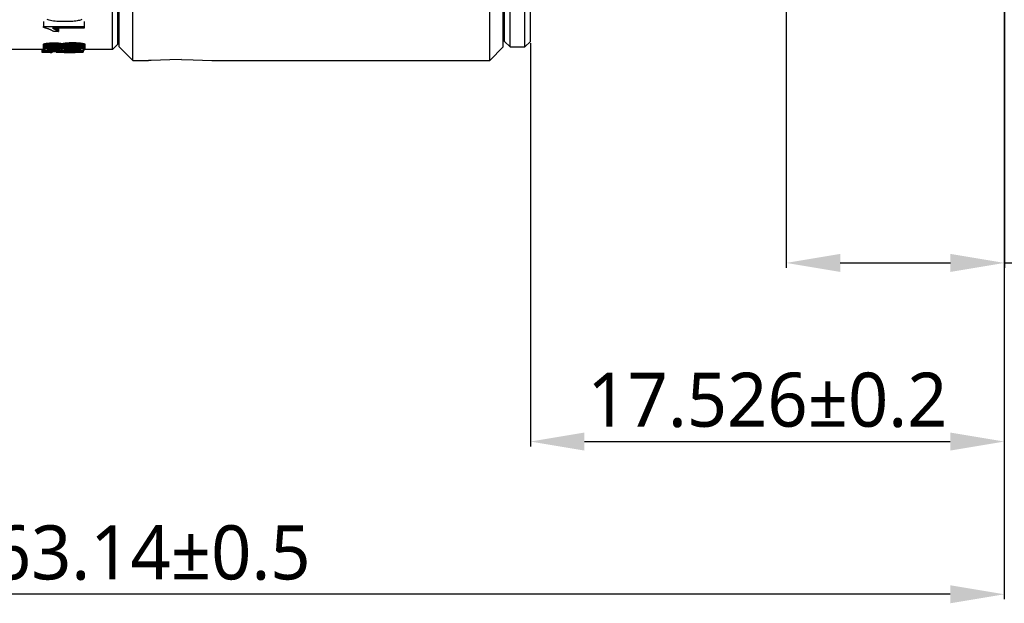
# Model space of a CAD drawing. Extents: x 677 to 802, y -59 to 5.
# Tile 5 of 7: x 713 to 750, y -59 to -37. Entities that reach past the tile are written whole.
import ezdxf

# ---------------------------------------------------------------- set-up
doc = ezdxf.new("R2010")
doc.units = 0
doc.header["$LTSCALE"] = 0.5
doc.header["$MEASUREMENT"] = 0
doc.layers.add('1', color=7, linetype='Continuous')
doc.styles.get("Standard").update_dxf_attribs({"font": 'Roboto-Regular.ttf'})
doc.dimstyles.get("Standard").update_dxf_attribs({"dimtxt": 0.18, "dimasz": 0.18, "dimexe": 0.18, "dimexo": 0.0625, "dimgap": 0.09, "dimtad": 0, "dimdec": 4, "dimzin": 0, "dimdsep": 46, "dimtxsty": 'STANDARD', "dimcen": 0.09, "dimadec": 0, "dimazin": 0, "dimtfac": 1, "dimtdec": 4, "dimtofl": 0, "dimtmove": 0, "dimatfit": 3, "dimfxl": 1, "dimtolj": 1, "dimtzin": 0, "dimarcsym": 0})

# ---------------------------------------------------------------- blocks, each defined once
blk = doc.blocks.new('*D94')
at = {"layer": '1', "color": 0, "linetype": 'Continuous', "lineweight": -2}
for p, q in [((749.76, -27.577), (749.76, -53.083)), ((732.234, -38.187), (732.234, -53.083)), ((734.234, -52.903), (747.76, -52.903))]:
    blk.add_line(p, q, dxfattribs=at)
at = {"layer": '1', "color": 0, "linetype": 'Continuous'}
for points in [[(734.234, -52.57), (734.234, -53.237), (732.234, -52.903)], [(747.76, -53.237), (747.76, -52.57), (749.76, -52.903)]]:
    blk.add_solid(points, dxfattribs=at)
at = {"layer": 'Defpoints', "color": 0, "linetype": 'Continuous'}
for p in [(749.76, -27.515), (732.234, -38.125), (749.76, -52.903)]:
    blk.add_point(p, dxfattribs=at)
at = {"layer": '1', "color": 0, "linetype": 'Continuous', "insert": (741, -51.376), "char_height": 2, "attachment_point": 5}
blk.add_mtext('\\A1;17.526%%P0.2', dxfattribs=at)
blk = doc.blocks.new('*D96')
at = {"layer": '1', "color": 0, "linetype": 'Continuous', "lineweight": -2}
for p, q in [((749.76, -27.577), (749.76, -58.725)), ((686.624, -38.714), (686.624, -58.725)), ((747.76, -58.545), (688.624, -58.545))]:
    blk.add_line(p, q, dxfattribs=at)
at = {"layer": '1', "color": 0, "linetype": 'Continuous'}
for points in [[(688.624, -58.212), (688.624, -58.879), (686.624, -58.545)], [(747.76, -58.879), (747.76, -58.212), (749.76, -58.545)]]:
    blk.add_solid(points, dxfattribs=at)
at = {"layer": 'Defpoints', "color": 0, "linetype": 'Continuous'}
for p in [(749.76, -27.515), (686.624, -38.651), (686.624, -58.545)]:
    blk.add_point(p, dxfattribs=at)
at = {"layer": '1', "color": 0, "linetype": 'Continuous', "insert": (718.195, -57.018), "char_height": 2, "attachment_point": 5}
blk.add_mtext('\\A1;63.14%%P0.5', dxfattribs=at)
blk = doc.blocks.new('*D98')
at = {"layer": '1', "color": 0, "linetype": 'Continuous', "lineweight": -2}
for p, q in [((741.692, -33.437), (741.692, -46.483)), ((749.766, -33.656), (749.766, -46.483)), ((743.692, -46.303), (747.766, -46.303)), ((749.766, -46.303), (764.212, -46.303))]:
    blk.add_line(p, q, dxfattribs=at)
at = {"layer": '1', "color": 0, "linetype": 'Continuous'}
for points in [[(743.692, -45.97), (743.692, -46.636), (741.692, -46.303)], [(747.766, -46.636), (747.766, -45.97), (749.766, -46.303)]]:
    blk.add_solid(points, dxfattribs=at)
at = {"layer": 'Defpoints', "color": 0, "linetype": 'Continuous'}
for p in [(741.692, -33.375), (749.766, -33.593), (749.766, -46.303)]:
    blk.add_point(p, dxfattribs=at)
at = {"layer": '1', "color": 0, "linetype": 'Continuous', "insert": (758.637, -44.776), "char_height": 2, "attachment_point": 5}
blk.add_mtext('\\A1;8.07%%P0.1', dxfattribs=at)

msp = doc.modelspace()

# ---------------------------------------------------------------- linework, layer by layer
at = {"color": 7, "lineweight": -3}
for p, q in [((717.5347, -38.8245), (717.5347, -9.8268)), ((730.7339, -38.8245), (730.7339, -9.8268)), ((716.7847, -38.4246), (716.7847, -10.2245)), ((716.9847, -38.2245), (716.9847, -10.4246)), ((717.0347, -38.3245), (717.0347, -10.3267)), ((731.2339, -38.3245), (731.2339, -10.3267)), ((731.2839, -38.1245), (731.2839, -31.2245)), ((732.2339, -38.1245), (732.2339, -31.2245)), ((731.4839, -38.3245), (731.4839, -31.3245)), ((732.0339, -38.3245), (732.0339, -31.3245)), ((714.2315, -37.3789), (714.2315, -37.5654)), ((714.4035, -37.3254), (714.3708, -37.3136)), ((714.4453, -37.3377), (714.4035, -37.3254)), ((714.4919, -37.3487), (714.4453, -37.3377)), ((714.5433, -37.3583), (714.4919, -37.3487)), ((714.5994, -37.3667), (714.5433, -37.3583)), ((714.6602, -37.3737), (714.5994, -37.3667)), ((714.7259, -37.3794), (714.6602, -37.3737)), ((714.7962, -37.3839), (714.7259, -37.3794)), ((714.8713, -37.3871), (714.7962, -37.3839)), ((714.9512, -37.389), (714.8713, -37.3871)), ((715.0358, -37.3896), (714.9512, -37.389)), ((715.1114, -37.389), (715.0358, -37.3896)), ((715.1825, -37.3873), (715.1114, -37.389)), ((715.2493, -37.3845), (715.1825, -37.3873)), ((715.3117, -37.3804), (715.2493, -37.3845)), ((715.3697, -37.3752), (715.3117, -37.3804)), ((715.4234, -37.3689), (715.3697, -37.3752)), ((715.4726, -37.3614), (715.4234, -37.3689)), ((715.5174, -37.3526), (715.4726, -37.3614)), ((715.5579, -37.3427), (715.5174, -37.3526)), ((715.5939, -37.3316), (715.5579, -37.3427)), ((715.6261, -37.3195), (715.5939, -37.3316)), ((715.6549, -37.3066), (715.6261, -37.3195)), ((715.7377, -37.3789), (715.7377, -37.5654)), ((714.2315, -37.5654), (715.7377, -37.5654)), ((714.2315, -37.6081), (714.2315, -37.5654)), ((714.2511, -37.6117), (714.2315, -37.6081)), ((714.2707, -37.6159), (714.2511, -37.6117)), ((714.2904, -37.6205), (714.2707, -37.6159)), ((714.3103, -37.6256), (714.2904, -37.6205)), ((714.3303, -37.6311), (714.3103, -37.6256)), ((714.3504, -37.6371), (714.3303, -37.6311)), ((714.3706, -37.6435), (714.3504, -37.6371)), ((714.391, -37.6504), (714.3706, -37.6435)), ((714.4115, -37.6577), (714.391, -37.6504)), ((714.4321, -37.6655), (714.4115, -37.6577)), ((714.4525, -37.6736), (714.4321, -37.6655)), ((714.4722, -37.6819), (714.4525, -37.6736)), ((714.4914, -37.6905), (714.4722, -37.6819)), ((714.5099, -37.6992), (714.4914, -37.6905)), ((714.5277, -37.7082), (714.5099, -37.6992)), ((714.5451, -37.7174), (714.5277, -37.7082)), ((714.5617, -37.7268), (714.5451, -37.7174)), ((714.5778, -37.7364), (714.5617, -37.7268)), ((714.5641, -37.6313), (714.5768, -37.6361)), ((715.7377, -37.6313), (714.5641, -37.6313)), ((714.5768, -37.6361), (714.5894, -37.6412)), ((714.5932, -37.7462), (714.5778, -37.7364)), ((714.5894, -37.6313), (714.5894, -37.6412)), ((714.5894, -37.6412), (714.6021, -37.6465)), ((714.6081, -37.7562), (714.5932, -37.7462)), ((714.6021, -37.6313), (714.6021, -37.6465)), ((714.6021, -37.6465), (714.6148, -37.6522)), ((714.7861, -37.7562), (714.6081, -37.7562)), ((714.6148, -37.6313), (714.6148, -37.6522)), ((714.6148, -37.6522), (714.6275, -37.6581)), ((714.6275, -37.6313), (714.6275, -37.6581)), ((714.6275, -37.6581), (714.6402, -37.6643)), ((714.6402, -37.6313), (714.6402, -37.6643)), ((714.6402, -37.6643), (714.6529, -37.6707)), ((714.6529, -37.6313), (714.6529, -37.6707)), ((714.6529, -37.6707), (714.6656, -37.6774)), ((714.6656, -37.6313), (714.6656, -37.6774)), ((714.6656, -37.6774), (714.6783, -37.6844)), ((714.6783, -37.6313), (714.6783, -37.6844)), ((714.6783, -37.6844), (714.6909, -37.6916)), ((714.6909, -37.6313), (714.6909, -37.6916)), ((714.6909, -37.6916), (714.7033, -37.6988)), ((714.7033, -37.6313), (714.7033, -37.6988)), ((714.7033, -37.6988), (714.7151, -37.7059)), ((714.7151, -37.6313), (714.7151, -37.7059)), ((714.7151, -37.7059), (714.7262, -37.7128)), ((714.7262, -37.6313), (714.7262, -37.7128)), ((714.7262, -37.7128), (714.7367, -37.7195)), ((714.7367, -37.6313), (714.7367, -37.7195)), ((714.7367, -37.7195), (714.7465, -37.726)), ((714.7465, -37.6313), (714.7465, -37.726)), ((714.7465, -37.726), (714.7556, -37.7324)), ((714.7556, -37.6313), (714.7556, -37.7324)), ((714.7556, -37.7324), (714.7643, -37.7386)), ((714.7643, -37.6313), (714.7643, -37.7386)), ((714.7643, -37.7386), (714.7722, -37.7447)), ((714.7722, -37.6313), (714.7722, -37.7447)), ((714.7722, -37.7447), (714.7795, -37.7505)), ((714.7795, -37.6313), (714.7795, -37.7505)), ((714.7795, -37.7505), (714.7861, -37.7562)), ((714.7861, -37.6313), (714.7861, -37.7562)), ((715.7377, -37.5654), (715.7377, -37.6313)), ((717.0347, -37.7245), (716.9847, -37.7245)), ((714.2234, -38.2201), (714.2234, -38.4186)), ((714.2245, -38.2154), (714.2245, -38.4138)), ((714.2279, -38.2107), (714.2279, -38.4091)), ((714.2336, -38.2062), (714.2336, -38.4045)), ((714.2416, -38.2018), (714.2416, -38.4)), ((714.2519, -38.1975), (714.2519, -38.3957)), ((714.2644, -38.1934), (714.2644, -38.3915)), ((714.2793, -38.1894), (714.2793, -38.3874)), ((714.2964, -38.1855), (714.2964, -38.3835)), ((714.3158, -38.1818), (714.3158, -38.3798)), ((714.3374, -38.1783), (714.3374, -38.3762)), ((714.3607, -38.175), (714.3607, -38.3729)), ((714.3851, -38.1721), (714.3851, -38.3699)), ((714.4104, -38.1695), (714.4104, -38.3672)), ((714.4367, -38.1671), (714.4367, -38.3649)), ((714.464, -38.1652), (714.464, -38.3629)), ((714.4922, -38.1636), (714.4922, -38.3613)), ((714.5215, -38.1623), (714.5215, -38.36)), ((714.5517, -38.1614), (714.5517, -38.3591)), ((714.583, -38.1609), (714.583, -38.3585)), ((714.6153, -38.1607), (714.6153, -38.3583)), ((714.6358, -38.1608), (714.6358, -38.3584)), ((714.6559, -38.161), (714.6559, -38.3587)), ((714.6754, -38.1614), (714.6754, -38.3591)), ((714.6944, -38.162), (714.6944, -38.3597)), ((714.7129, -38.1627), (714.7129, -38.3604)), ((714.7307, -38.1637), (714.7307, -38.3614)), ((714.7481, -38.1647), (714.7481, -38.3625)), ((714.7649, -38.1659), (714.7649, -38.3637)), ((714.7812, -38.1673), (714.7812, -38.3651)), ((714.7968, -38.1689), (714.7968, -38.3666)), ((714.812, -38.1706), (714.812, -38.3684)), ((714.8264, -38.1724), (714.8264, -38.3702)), ((714.8401, -38.1744), (714.8401, -38.3723)), ((714.853, -38.1766), (714.853, -38.3745)), ((714.8653, -38.1789), (714.8653, -38.3768)), ((714.8769, -38.1813), (714.8769, -38.3793)), ((714.8877, -38.1839), (714.8877, -38.3819)), ((714.8979, -38.1866), (714.8979, -38.3847)), ((714.9073, -38.1895), (714.9073, -38.3876)), ((714.916, -38.1925), (714.916, -38.3906)), ((714.9256, -38.1888), (714.9256, -38.3868)), ((714.9363, -38.1852), (714.9363, -38.3832)), ((714.948, -38.1818), (714.948, -38.3798)), ((714.9609, -38.1785), (714.9609, -38.3764)), ((714.9749, -38.1754), (714.9749, -38.3733)), ((714.99, -38.1724), (714.99, -38.3703)), ((715.0062, -38.1696), (715.0062, -38.3674)), ((715.0235, -38.167), (715.0235, -38.3648)), ((715.0418, -38.1646), (715.0418, -38.3623)), ((715.0614, -38.1623), (715.0614, -38.36)), ((715.0818, -38.1602), (715.0818, -38.3579)), ((715.103, -38.1584), (715.103, -38.356)), ((715.125, -38.1567), (715.125, -38.3543)), ((715.1478, -38.1553), (715.1478, -38.3529)), ((715.1714, -38.154), (715.1714, -38.3516)), ((715.1957, -38.153), (715.1957, -38.3506)), ((715.2208, -38.1523), (715.2208, -38.3498)), ((715.2467, -38.1517), (715.2467, -38.3492)), ((715.2733, -38.1514), (715.2733, -38.3489)), ((715.3008, -38.1513), (715.3008, -38.3488)), ((715.3387, -38.1515), (715.3387, -38.349)), ((715.3753, -38.1521), (715.3753, -38.3496)), ((715.4107, -38.1532), (715.4107, -38.3507)), ((715.4449, -38.1546), (715.4449, -38.3522)), ((715.4778, -38.1565), (715.4778, -38.3541)), ((715.5095, -38.1588), (715.5095, -38.3564)), ((715.54, -38.1615), (715.54, -38.3592)), ((715.5693, -38.1645), (715.5693, -38.3623)), ((715.5973, -38.168), (715.5973, -38.3658)), ((715.6241, -38.1718), (715.6241, -38.3696)), ((715.649, -38.1759), (715.649, -38.3738)), ((715.6713, -38.1801), (715.6713, -38.3781)), ((715.6909, -38.1846), (715.6909, -38.3826)), ((715.7079, -38.1892), (715.7079, -38.3873)), ((715.7223, -38.194), (715.7223, -38.3921)), ((715.7342, -38.1989), (715.7342, -38.3971)), ((715.7433, -38.2039), (715.7433, -38.4022)), ((715.7498, -38.2091), (715.7498, -38.4075)), ((715.7538, -38.2144), (715.7538, -38.4128)), ((715.7551, -38.2197), (715.7551, -38.4182)), ((716.7847, -38.4246), (716.9847, -38.2245)), ((731.2839, -38.1245), (731.4839, -38.3245)), ((732.2339, -38.1245), (732.0339, -38.3245)), ((714.2254, -38.4246), (703.701, -38.4246)), ((714.1715, -38.4246), (714.1715, -38.5113)), ((714.1715, -38.5113), (714.1725, -38.5128)), ((714.1725, -38.4246), (714.1725, -38.5128)), ((714.1725, -38.5128), (714.1755, -38.5141)), ((714.1755, -38.4246), (714.1755, -38.5141)), ((714.1755, -38.5141), (714.1805, -38.5153)), ((714.1805, -38.4246), (714.1805, -38.5153)), ((714.1805, -38.5153), (714.1874, -38.5164)), ((714.1874, -38.4246), (714.1874, -38.5164)), ((714.1874, -38.5164), (714.1964, -38.5174)), ((714.1964, -38.4246), (714.1964, -38.5174)), ((714.1964, -38.5174), (714.2073, -38.5183)), ((714.2073, -38.4246), (714.2073, -38.5183)), ((714.2073, -38.5183), (714.2202, -38.5191)), ((714.2202, -38.4246), (714.2202, -38.5191)), ((714.2202, -38.5191), (714.2351, -38.5198)), ((714.2234, -38.4186), (714.2245, -38.4138)), ((714.2245, -38.4232), (714.2234, -38.4186)), ((714.2245, -38.4138), (714.2279, -38.4091)), ((714.2278, -38.4276), (714.2245, -38.4232)), ((714.2334, -38.4317), (714.2278, -38.4276)), ((714.2279, -38.4091), (714.2336, -38.4045)), ((714.2412, -38.4355), (714.2334, -38.4317)), ((714.2336, -38.4045), (714.2416, -38.4)), ((714.2351, -38.4325), (714.2351, -38.5198)), ((714.2351, -38.5198), (714.2519, -38.5204)), ((714.2513, -38.4391), (714.2412, -38.4355)), ((714.2416, -38.4), (714.2519, -38.3957)), ((714.2635, -38.4424), (714.2513, -38.4391)), ((714.2519, -38.3957), (714.2644, -38.3915)), ((714.2519, -38.4393), (714.2519, -38.5204)), ((714.2519, -38.5204), (714.2708, -38.5209)), ((714.278, -38.4456), (714.2635, -38.4424)), ((714.2644, -38.3915), (714.2793, -38.3874)), ((714.2708, -38.444), (714.2708, -38.5209)), ((714.2708, -38.5209), (714.2914, -38.5214)), ((714.2948, -38.4484), (714.278, -38.4456)), ((714.2793, -38.3874), (714.2964, -38.3835)), ((714.2914, -38.4478), (714.2914, -38.5214)), ((714.2914, -38.5214), (714.3135, -38.5218)), ((714.3137, -38.4511), (714.2948, -38.4484)), ((714.2964, -38.3835), (714.3158, -38.3798)), ((714.3135, -38.4511), (714.3135, -38.5218)), ((714.3135, -38.5218), (714.3372, -38.5221)), ((714.3349, -38.4536), (714.3137, -38.4511)), ((714.3158, -38.3798), (714.3374, -38.3762)), ((714.3577, -38.4558), (714.3349, -38.4536)), ((714.3372, -38.4538), (714.3372, -38.5221)), ((714.3372, -38.5221), (714.3623, -38.5225)), ((714.3374, -38.3762), (714.3607, -38.3729)), ((714.3816, -38.4578), (714.3577, -38.4558)), ((714.3607, -38.3729), (714.3851, -38.3699)), ((714.3623, -38.4562), (714.3623, -38.5225)), ((714.3623, -38.5225), (714.389, -38.5227)), ((714.3755, -38.4158), (714.3748, -38.4183)), ((714.3748, -38.4183), (714.3755, -38.4209)), ((714.3775, -38.4133), (714.3755, -38.4158)), ((714.3755, -38.4209), (714.3775, -38.4233)), ((714.381, -38.4109), (714.3775, -38.4133)), ((714.3775, -38.4233), (714.3809, -38.4256)), ((714.3809, -38.411), (714.3809, -38.4256)), ((714.3809, -38.4256), (714.3856, -38.4278)), ((714.3858, -38.4085), (714.381, -38.4109)), ((714.4065, -38.4595), (714.3816, -38.4578)), ((714.3851, -38.3699), (714.4104, -38.3672)), ((714.3856, -38.4087), (714.3856, -38.4278)), ((714.3856, -38.4278), (714.3917, -38.4299)), ((714.3921, -38.4062), (714.3858, -38.4085)), ((714.389, -38.4583), (714.389, -38.5227)), ((714.389, -38.5227), (714.4171, -38.5229)), ((714.3917, -38.4064), (714.3917, -38.4299)), ((714.3917, -38.4299), (714.3991, -38.4318)), ((714.3997, -38.404), (714.3921, -38.4062)), ((714.3991, -38.4042), (714.3991, -38.4318)), ((714.3991, -38.4318), (714.4079, -38.4337)), ((714.4087, -38.4018), (714.3997, -38.404)), ((714.4325, -38.4609), (714.4065, -38.4595)), ((714.4079, -38.402), (714.4079, -38.4337)), ((714.4079, -38.4337), (714.418, -38.4355)), ((714.419, -38.3998), (714.4087, -38.4018)), ((714.4104, -38.3672), (714.4367, -38.3649)), ((714.4171, -38.4601), (714.4171, -38.5229)), ((714.4171, -38.5229), (714.4469, -38.5231)), ((714.418, -38.4), (714.418, -38.4355)), ((714.418, -38.4355), (714.4295, -38.4372)), ((714.4308, -38.3978), (714.419, -38.3998)), ((714.4295, -38.398), (714.4295, -38.4372)), ((714.4295, -38.4372), (714.4424, -38.4388)), ((714.4439, -38.3958), (714.4308, -38.3978)), ((714.4594, -38.4622), (714.4325, -38.4609)), ((714.4367, -38.3649), (714.464, -38.3629)), ((714.4424, -38.3961), (714.4424, -38.4388)), ((714.4424, -38.4388), (714.4561, -38.4402)), ((714.458, -38.394), (714.4439, -38.3958)), ((714.4469, -38.4616), (714.4469, -38.5231)), ((714.4469, -38.5231), (714.4781, -38.5232)), ((714.4561, -38.3943), (714.4561, -38.4402)), ((714.4561, -38.4402), (714.4704, -38.4415)), ((714.4728, -38.3924), (714.458, -38.394)), ((714.4875, -38.4632), (714.4594, -38.4622)), ((714.464, -38.3629), (714.4922, -38.3613)), ((714.4704, -38.3926), (714.4704, -38.4415)), ((714.4704, -38.4415), (714.4853, -38.4427)), ((714.4882, -38.3909), (714.4728, -38.3924)), ((714.4781, -38.4628), (714.4781, -38.5232)), ((714.4781, -38.5232), (714.5108, -38.5233)), ((714.4853, -38.3912), (714.4853, -38.4427)), ((714.4853, -38.4427), (714.5006, -38.4436)), ((714.5166, -38.4639), (714.4875, -38.4632)), ((714.5043, -38.3897), (714.4882, -38.3909)), ((714.4922, -38.3613), (714.5215, -38.36)), ((714.5006, -38.3899), (714.5006, -38.4436)), ((714.5006, -38.4436), (714.5165, -38.4445)), ((714.521, -38.3886), (714.5043, -38.3897)), ((714.5108, -38.4638), (714.5108, -38.5233)), ((714.5108, -38.5233), (714.545, -38.5233)), ((714.5165, -38.3889), (714.5165, -38.4445)), ((714.5165, -38.4445), (714.5329, -38.4451)), ((714.5467, -38.4645), (714.5166, -38.4639)), ((714.5384, -38.3877), (714.521, -38.3886)), ((714.5215, -38.36), (714.5517, -38.3591)), ((714.5329, -38.388), (714.5329, -38.4451)), ((714.5329, -38.4451), (714.5499, -38.4456)), ((714.5564, -38.387), (714.5384, -38.3877)), ((714.545, -38.4644), (714.545, -38.5233)), ((714.545, -38.5233), (714.5594, -38.5198)), ((714.5779, -38.4648), (714.5467, -38.4645)), ((714.5499, -38.3873), (714.5499, -38.4456)), ((714.5499, -38.4456), (714.5674, -38.446)), ((714.5517, -38.3591), (714.583, -38.3585)), ((714.575, -38.3866), (714.5564, -38.387)), ((714.5573, -38.4949), (714.5827, -38.4943)), ((714.5594, -38.4646), (714.5594, -38.5198)), ((714.5674, -38.3867), (714.5674, -38.446)), ((714.5674, -38.446), (714.5854, -38.4462)), ((714.5943, -38.3863), (714.575, -38.3866)), ((714.6101, -38.4649), (714.5779, -38.4648)), ((714.5827, -38.4648), (714.5827, -38.4943)), ((714.5827, -38.4943), (714.6101, -38.4937)), ((714.583, -38.3585), (714.6153, -38.3583)), ((714.5854, -38.3864), (714.5854, -38.4462)), ((714.5854, -38.4462), (714.604, -38.4463)), ((714.6142, -38.3862), (714.5943, -38.3863)), ((714.604, -38.3862), (714.604, -38.4463)), ((714.604, -38.4463), (714.6249, -38.4462)), ((714.6101, -38.4649), (714.6101, -38.4937)), ((714.6315, -38.4649), (714.6101, -38.4649)), ((714.6101, -38.4937), (714.6397, -38.4932)), ((714.6334, -38.3863), (714.6142, -38.3862)), ((714.6153, -38.3583), (714.6358, -38.3584)), ((714.6249, -38.3862), (714.6249, -38.4462)), ((714.6249, -38.4462), (714.645, -38.446)), ((714.6523, -38.4647), (714.6315, -38.4649)), ((714.6519, -38.3865), (714.6334, -38.3863)), ((714.6358, -38.3584), (714.6559, -38.3587)), ((714.6397, -38.4648), (714.6397, -38.4932)), ((714.6397, -38.4932), (714.6712, -38.4927)), ((714.645, -38.3864), (714.645, -38.446)), ((714.645, -38.446), (714.6643, -38.4456)), ((714.6698, -38.387), (714.6519, -38.3865)), ((714.6725, -38.4644), (714.6523, -38.4647)), ((714.6559, -38.3587), (714.6754, -38.3591)), ((714.6643, -38.3869), (714.6643, -38.4456)), ((714.6643, -38.4456), (714.6829, -38.4451)), ((714.6872, -38.3877), (714.6698, -38.387)), ((714.6712, -38.4645), (714.6712, -38.4927)), ((714.6712, -38.4927), (714.7049, -38.4924)), ((714.692, -38.4641), (714.6725, -38.4644)), ((714.6754, -38.3591), (714.6944, -38.3597)), ((714.6829, -38.3875), (714.6829, -38.4451)), ((714.6829, -38.4451), (714.7007, -38.4445)), ((714.7039, -38.3885), (714.6872, -38.3877)), ((714.7109, -38.4636), (714.692, -38.4641)), ((714.6944, -38.3597), (714.7129, -38.3604)), ((714.7007, -38.3884), (714.7007, -38.4445)), ((714.7007, -38.4445), (714.7177, -38.4437)), ((714.72, -38.3896), (714.7039, -38.3885)), ((714.7046, -38.4638), (714.7046, -38.5117)), ((714.7046, -38.5117), (714.706, -38.5132)), ((714.706, -38.4637), (714.706, -38.5132)), ((714.706, -38.5132), (714.7101, -38.5146)), ((714.7101, -38.4636), (714.7101, -38.5146)), ((714.7101, -38.5146), (714.7168, -38.5158)), ((714.7292, -38.4631), (714.7109, -38.4636)), ((714.7129, -38.3604), (714.7307, -38.3614)), ((714.7168, -38.4634), (714.7168, -38.5158)), ((714.7168, -38.5158), (714.7264, -38.517)), ((714.7177, -38.3894), (714.7177, -38.4437)), ((714.7177, -38.4437), (714.7339, -38.4427)), ((714.7355, -38.3908), (714.72, -38.3896)), ((714.7264, -38.4632), (714.7264, -38.517)), ((714.7264, -38.517), (714.7386, -38.518)), ((714.7469, -38.4624), (714.7292, -38.4631)), ((714.7307, -38.3614), (714.7481, -38.3625)), ((714.7339, -38.3907), (714.7339, -38.4427)), ((714.7339, -38.4427), (714.7494, -38.4416)), ((714.7505, -38.3922), (714.7355, -38.3908)), ((714.7386, -38.4627), (714.7386, -38.518)), ((714.7386, -38.518), (714.7534, -38.5189)), ((714.764, -38.4616), (714.7469, -38.4624)), ((714.7481, -38.3625), (714.7649, -38.3637)), ((714.7494, -38.3921), (714.7494, -38.4416)), ((714.7494, -38.4416), (714.7641, -38.4403)), ((714.7647, -38.3938), (714.7505, -38.3922)), ((714.7534, -38.4621), (714.7534, -38.5189)), ((714.7534, -38.5189), (714.7711, -38.5197)), ((714.7805, -38.4607), (714.764, -38.4616)), ((714.7641, -38.3937), (714.7641, -38.4403)), ((714.7641, -38.4403), (714.7779, -38.4389)), ((714.7785, -38.3955), (714.7647, -38.3938)), ((714.7649, -38.3637), (714.7812, -38.3651)), ((714.7711, -38.4612), (714.7711, -38.5197)), ((714.7711, -38.5197), (714.7914, -38.5204)), ((714.7779, -38.3955), (714.7779, -38.4389)), ((714.7779, -38.4389), (714.7907, -38.4373)), ((714.7912, -38.3974), (714.7785, -38.3955)), ((714.7964, -38.4597), (714.7805, -38.4607)), ((714.7812, -38.3651), (714.7968, -38.3666)), ((714.7907, -38.3974), (714.7907, -38.4373)), ((714.7907, -38.4373), (714.8023, -38.4356)), ((714.8026, -38.3994), (714.7912, -38.3974)), ((714.7914, -38.46), (714.7914, -38.5204)), ((714.7914, -38.5204), (714.8144, -38.5211)), ((714.8116, -38.4586), (714.7964, -38.4597)), ((714.7968, -38.3666), (714.812, -38.3684)), ((714.8023, -38.3993), (714.8023, -38.4356)), ((714.8023, -38.4356), (714.8124, -38.4339)), ((714.8127, -38.4015), (714.8026, -38.3994)), ((714.826, -38.4573), (714.8116, -38.4586)), ((714.812, -38.3684), (714.8264, -38.3702)), ((714.8124, -38.4014), (714.8124, -38.4339)), ((714.8124, -38.4339), (714.8211, -38.432)), ((714.8213, -38.4036), (714.8127, -38.4015)), ((714.8144, -38.4583), (714.8144, -38.5211)), ((714.8144, -38.5211), (714.8402, -38.5216)), ((714.8211, -38.4036), (714.8211, -38.432)), ((714.8211, -38.432), (714.8286, -38.43)), ((714.8287, -38.4058), (714.8213, -38.4036)), ((714.8398, -38.456), (714.826, -38.4573)), ((714.8264, -38.3702), (714.8401, -38.3723)), ((714.8286, -38.4058), (714.8286, -38.43)), ((714.8286, -38.43), (714.8347, -38.4279)), ((714.8347, -38.4081), (714.8287, -38.4058)), ((714.8394, -38.4105), (714.8347, -38.4081)), ((714.8347, -38.4081), (714.8347, -38.4279)), ((714.8347, -38.4279), (714.8394, -38.4256)), ((714.8428, -38.413), (714.8394, -38.4105)), ((714.8394, -38.4105), (714.8394, -38.4256)), ((714.8394, -38.4256), (714.8427, -38.4232)), ((714.8528, -38.4544), (714.8398, -38.456)), ((714.8401, -38.3723), (714.853, -38.3745)), ((714.8402, -38.4559), (714.8402, -38.5216)), ((714.8402, -38.5216), (714.8681, -38.5221)), ((714.8427, -38.413), (714.8427, -38.4232)), ((714.8427, -38.4232), (714.8448, -38.4207)), ((714.8448, -38.4155), (714.8428, -38.413)), ((714.8455, -38.4181), (714.8448, -38.4155)), ((714.8448, -38.4207), (714.8455, -38.4181)), ((714.8651, -38.4528), (714.8528, -38.4544)), ((714.853, -38.3745), (714.8653, -38.3768)), ((714.8768, -38.451), (714.8651, -38.4528)), ((714.8653, -38.3768), (714.8769, -38.3793)), ((714.8681, -38.4523), (714.8681, -38.5221)), ((714.8681, -38.5221), (714.8976, -38.5225)), ((714.8877, -38.4491), (714.8768, -38.451)), ((714.8769, -38.3793), (714.8877, -38.3819)), ((714.8877, -38.3819), (714.8979, -38.3847)), ((714.8979, -38.447), (714.8877, -38.4491)), ((714.8976, -38.447), (714.8976, -38.5225)), ((714.8976, -38.5225), (714.9287, -38.5228)), ((714.8979, -38.3847), (714.9073, -38.3876)), ((714.9073, -38.4448), (714.8979, -38.447)), ((714.9073, -38.3876), (714.916, -38.3906)), ((714.916, -38.4423), (714.9073, -38.4448)), ((714.916, -38.3906), (714.9256, -38.3868)), ((714.9239, -38.4452), (714.916, -38.4423)), ((714.9329, -38.4479), (714.9239, -38.4452)), ((714.9256, -38.3868), (714.9363, -38.3832)), ((714.9287, -38.4466), (714.9287, -38.5228)), ((714.9287, -38.5228), (714.9613, -38.5231)), ((714.9432, -38.4504), (714.9329, -38.4479)), ((714.9363, -38.3832), (714.948, -38.3798)), ((714.9548, -38.4528), (714.9432, -38.4504)), ((714.948, -38.3798), (714.9609, -38.3764)), ((714.9676, -38.4549), (714.9548, -38.4528)), ((714.9609, -38.3764), (714.9749, -38.3733)), ((714.9613, -38.4539), (714.9613, -38.5231)), ((714.9613, -38.5231), (714.9956, -38.5233)), ((714.9817, -38.457), (714.9676, -38.4549)), ((714.9749, -38.3733), (714.99, -38.3703)), ((714.997, -38.4589), (714.9817, -38.457)), ((714.99, -38.3703), (715.0062, -38.3674)), ((714.9956, -38.4587), (714.9956, -38.5233)), ((714.9956, -38.5233), (715.0315, -38.5234)), ((714.9967, -38.4155), (714.9959, -38.4187)), ((714.9959, -38.4187), (714.9967, -38.4218)), ((714.9994, -38.4123), (714.9967, -38.4155)), ((714.9967, -38.4218), (714.9993, -38.4248)), ((715.0136, -38.4606), (714.997, -38.4589)), ((714.9993, -38.4123), (714.9993, -38.4248)), ((714.9993, -38.4248), (715.0036, -38.4276)), ((715.0037, -38.4092), (714.9994, -38.4123)), ((715.0036, -38.4093), (715.0036, -38.4276)), ((715.0036, -38.4276), (715.0096, -38.4303)), ((715.0098, -38.4062), (715.0037, -38.4092)), ((715.0062, -38.3674), (715.0235, -38.3648)), ((715.0096, -38.4063), (715.0096, -38.4303)), ((715.0096, -38.4303), (715.0174, -38.4328)), ((715.0176, -38.4033), (715.0098, -38.4062)), ((715.0315, -38.4622), (715.0136, -38.4606)), ((715.0174, -38.4033), (715.0174, -38.4328)), ((715.0174, -38.4328), (715.0268, -38.4352)), ((715.0272, -38.4004), (715.0176, -38.4033)), ((715.0235, -38.3648), (715.0418, -38.3623)), ((715.0268, -38.4005), (715.0268, -38.4352)), ((715.0268, -38.4352), (715.038, -38.4375)), ((715.0385, -38.3976), (715.0272, -38.4004)), ((715.0315, -38.4622), (715.0315, -38.5234)), ((715.0506, -38.4636), (715.0315, -38.4622)), ((715.0315, -38.5234), (715.0689, -38.5236)), ((715.038, -38.3977), (715.038, -38.4375)), ((715.038, -38.4375), (715.0509, -38.4396)), ((715.0515, -38.3949), (715.0385, -38.3976)), ((715.0418, -38.3623), (715.0614, -38.36)), ((715.0708, -38.4649), (715.0506, -38.4636)), ((715.0509, -38.395), (715.0509, -38.4396)), ((715.0509, -38.4396), (715.0655, -38.4416)), ((715.0663, -38.3923), (715.0515, -38.3949)), ((715.0614, -38.36), (715.0818, -38.3579)), ((715.0655, -38.3924), (715.0655, -38.4416)), ((715.0655, -38.4416), (715.0818, -38.4435)), ((715.0829, -38.3898), (715.0663, -38.3923)), ((715.0689, -38.4648), (715.0689, -38.5236)), ((715.0689, -38.5236), (715.1079, -38.5236)), ((715.092, -38.4661), (715.0708, -38.4649)), ((715.0818, -38.3579), (715.103, -38.356)), ((715.0818, -38.3899), (715.0818, -38.4435)), ((715.0818, -38.4435), (715.0995, -38.4452)), ((715.1007, -38.3874), (715.0829, -38.3898)), ((715.1142, -38.4671), (715.092, -38.4661)), ((715.0995, -38.3876), (715.0995, -38.4452)), ((715.0995, -38.4452), (715.118, -38.4468)), ((715.1195, -38.3853), (715.1007, -38.3874)), ((715.103, -38.356), (715.125, -38.3543)), ((715.1079, -38.4668), (715.1079, -38.5236)), ((715.1079, -38.5236), (715.1485, -38.5237)), ((715.1372, -38.468), (715.1142, -38.4671)), ((715.118, -38.3855), (715.118, -38.4468)), ((715.118, -38.4468), (715.1372, -38.4481)), ((715.1392, -38.3835), (715.1195, -38.3853)), ((715.125, -38.3543), (715.1478, -38.3529)), ((715.1372, -38.3837), (715.1372, -38.4481)), ((715.1372, -38.4481), (715.1574, -38.4493)), ((715.1612, -38.4687), (715.1372, -38.468)), ((715.1598, -38.3818), (715.1392, -38.3835)), ((715.1478, -38.3529), (715.1714, -38.3516)), ((715.1485, -38.4683), (715.1485, -38.5237)), ((715.1485, -38.5237), (715.1906, -38.5237)), ((715.1574, -38.382), (715.1574, -38.4493)), ((715.1574, -38.4493), (715.1785, -38.4503)), ((715.1813, -38.3805), (715.1598, -38.3818)), ((715.1862, -38.4693), (715.1612, -38.4687)), ((715.1714, -38.3516), (715.1957, -38.3506)), ((715.1785, -38.3806), (715.1785, -38.4503)), ((715.1785, -38.4503), (715.2004, -38.451)), ((715.2038, -38.3793), (715.1813, -38.3805)), ((715.2122, -38.4698), (715.1862, -38.4693)), ((715.1906, -38.4694), (715.1906, -38.5237)), ((715.1906, -38.5237), (715.2187, -38.5237)), ((715.1957, -38.3506), (715.2208, -38.3498)), ((715.2004, -38.3795), (715.2004, -38.451)), ((715.2004, -38.451), (715.2232, -38.4517)), ((715.2271, -38.3784), (715.2038, -38.3793)), ((715.239, -38.4701), (715.2122, -38.4698)), ((715.2187, -38.4698), (715.2187, -38.5237)), ((715.2187, -38.5237), (715.2463, -38.5236)), ((715.2208, -38.3498), (715.2467, -38.3492)), ((715.2232, -38.3786), (715.2232, -38.4517)), ((715.2232, -38.4517), (715.2469, -38.4521)), ((715.2515, -38.3778), (715.2271, -38.3784)), ((715.2669, -38.4703), (715.239, -38.4701)), ((715.2463, -38.4701), (715.2463, -38.5236)), ((715.2463, -38.5236), (715.2736, -38.5236)), ((715.2467, -38.3492), (715.2733, -38.3489)), ((715.2469, -38.3779), (715.2469, -38.4521)), ((715.2469, -38.4521), (715.2713, -38.4524)), ((715.2767, -38.3774), (715.2515, -38.3778)), ((715.2957, -38.4704), (715.2669, -38.4703)), ((715.2713, -38.3775), (715.2713, -38.4524)), ((715.2713, -38.4524), (715.2967, -38.4524)), ((715.2733, -38.3489), (715.3008, -38.3488)), ((715.2736, -38.4703), (715.2736, -38.5236)), ((715.2736, -38.5236), (715.3004, -38.5236)), ((715.3028, -38.3773), (715.2767, -38.3774)), ((715.3343, -38.4702), (715.2957, -38.4704)), ((715.2967, -38.3773), (715.2967, -38.4524)), ((715.2967, -38.4524), (715.3124, -38.4524)), ((715.3004, -38.4703), (715.3004, -38.5236)), ((715.3004, -38.5236), (715.3269, -38.5235)), ((715.3008, -38.3488), (715.3387, -38.349)), ((715.3286, -38.3774), (715.3028, -38.3773)), ((715.3124, -38.3773), (715.3124, -38.4524)), ((715.3124, -38.4524), (715.328, -38.4523)), ((715.3269, -38.4702), (715.3269, -38.5235)), ((715.3269, -38.5235), (715.3529, -38.5234)), ((715.328, -38.3774), (715.328, -38.4523)), ((715.328, -38.4523), (715.3435, -38.4521)), ((715.3534, -38.3778), (715.3286, -38.3774)), ((715.3717, -38.4699), (715.3343, -38.4702)), ((715.3387, -38.349), (715.3753, -38.3496)), ((715.3435, -38.3776), (715.3435, -38.4521)), ((715.3435, -38.4521), (715.3589, -38.4518)), ((715.3529, -38.4701), (715.3529, -38.5234)), ((715.3529, -38.5234), (715.3786, -38.5233)), ((715.3773, -38.3784), (715.3534, -38.3778)), ((715.3589, -38.3779), (715.3589, -38.4518)), ((715.3589, -38.4518), (715.3742, -38.4515)), ((715.4077, -38.4693), (715.3717, -38.4699)), ((715.3742, -38.3783), (715.3742, -38.4515)), ((715.3742, -38.4515), (715.3894, -38.4511)), ((715.3753, -38.3496), (715.4107, -38.3507)), ((715.4002, -38.3792), (715.3773, -38.3784)), ((715.3786, -38.4698), (715.3786, -38.5233)), ((715.3786, -38.5233), (715.4038, -38.5232)), ((715.3894, -38.3788), (715.3894, -38.4511)), ((715.3894, -38.4511), (715.4045, -38.4506)), ((715.4223, -38.3804), (715.4002, -38.3792)), ((715.4038, -38.4693), (715.4038, -38.5232)), ((715.4038, -38.5232), (715.4286, -38.523)), ((715.4045, -38.3794), (715.4045, -38.4506)), ((715.4045, -38.4506), (715.4195, -38.45)), ((715.4424, -38.4684), (715.4077, -38.4693)), ((715.4107, -38.3507), (715.4449, -38.3522)), ((715.4195, -38.3802), (715.4195, -38.45)), ((715.4195, -38.45), (715.4344, -38.4493)), ((715.4435, -38.3817), (715.4223, -38.3804)), ((715.4286, -38.4687), (715.4286, -38.523)), ((715.4286, -38.523), (715.4531, -38.5229)), ((715.4344, -38.3811), (715.4344, -38.4493)), ((715.4344, -38.4493), (715.4491, -38.4486)), ((715.4759, -38.4673), (715.4424, -38.4684)), ((715.4637, -38.3833), (715.4435, -38.3817)), ((715.4449, -38.3522), (715.4778, -38.3541)), ((715.4491, -38.3822), (715.4491, -38.4486)), ((715.4491, -38.4486), (715.4635, -38.4478)), ((715.4531, -38.4681), (715.4531, -38.5229)), ((715.4531, -38.5229), (715.4768, -38.5227)), ((715.4635, -38.3833), (715.4635, -38.4478)), ((715.4635, -38.4478), (715.4773, -38.4469)), ((715.4829, -38.3851), (715.4637, -38.3833)), ((715.508, -38.466), (715.4759, -38.4673)), ((715.4768, -38.4673), (715.4768, -38.5227)), ((715.4768, -38.5227), (715.4993, -38.5224)), ((715.4773, -38.3846), (715.4773, -38.4469)), ((715.4773, -38.4469), (715.4904, -38.4459)), ((715.4778, -38.3541), (715.5095, -38.3564)), ((715.5013, -38.3872), (715.4829, -38.3851)), ((715.4904, -38.3859), (715.4904, -38.4459)), ((715.4904, -38.4459), (715.5028, -38.4448)), ((715.4993, -38.4663), (715.4993, -38.5224)), ((715.4993, -38.5224), (715.5207, -38.5222)), ((715.5187, -38.3894), (715.5013, -38.3872)), ((715.5028, -38.3874), (715.5028, -38.4448)), ((715.5028, -38.4448), (715.5145, -38.4437)), ((715.5389, -38.4643), (715.508, -38.466)), ((715.5095, -38.3564), (715.54, -38.3592)), ((715.5145, -38.3889), (715.5145, -38.4437)), ((715.5145, -38.4437), (715.5256, -38.4424)), ((715.5349, -38.3919), (715.5187, -38.3894)), ((715.5207, -38.4653), (715.5207, -38.5222)), ((715.5207, -38.5222), (715.541, -38.5219)), ((715.5256, -38.3905), (715.5256, -38.4424)), ((715.5256, -38.4424), (715.536, -38.4411)), ((715.5493, -38.3944), (715.5349, -38.3919)), ((715.536, -38.3921), (715.536, -38.4411)), ((715.536, -38.4411), (715.5457, -38.4397)), ((715.5684, -38.4624), (715.5389, -38.4643)), ((715.54, -38.3592), (715.5693, -38.3623)), ((715.541, -38.4642), (715.541, -38.5219)), ((715.541, -38.5219), (715.5602, -38.5216)), ((715.5457, -38.3938), (715.5457, -38.4397)), ((715.5457, -38.4397), (715.5548, -38.4382)), ((715.562, -38.3971), (715.5493, -38.3944)), ((715.5548, -38.3956), (715.5548, -38.4382)), ((715.5548, -38.4382), (715.5633, -38.4366)), ((715.5602, -38.4629), (715.5602, -38.5216)), ((715.5602, -38.5216), (715.5782, -38.5212)), ((715.5731, -38.3998), (715.562, -38.3971)), ((715.5633, -38.3974), (715.5633, -38.4366)), ((715.5633, -38.4366), (715.5709, -38.4349)), ((715.5967, -38.4602), (715.5684, -38.4624)), ((715.5693, -38.3623), (715.5973, -38.3658)), ((715.5709, -38.3993), (715.5709, -38.4349)), ((715.5709, -38.4349), (715.5778, -38.4332)), ((715.5824, -38.4026), (715.5731, -38.3998)), ((715.5778, -38.4012), (715.5778, -38.4332)), ((715.5778, -38.4332), (715.5838, -38.4315)), ((715.5782, -38.4617), (715.5782, -38.5212)), ((715.5782, -38.5212), (715.595, -38.5208)), ((715.5901, -38.4055), (715.5824, -38.4026)), ((715.5838, -38.4032), (715.5838, -38.4315)), ((715.5838, -38.4315), (715.5891, -38.4297)), ((715.5891, -38.4051), (715.5891, -38.4297)), ((715.5891, -38.4297), (715.5935, -38.4279)), ((715.596, -38.4085), (715.5901, -38.4055)), ((715.5935, -38.4073), (715.5935, -38.4279)), ((715.5935, -38.4279), (715.5972, -38.426)), ((715.595, -38.4604), (715.595, -38.5208)), ((715.595, -38.5208), (715.6107, -38.5203)), ((715.6003, -38.4116), (715.596, -38.4085)), ((715.6236, -38.4577), (715.5967, -38.4602)), ((715.5972, -38.4094), (715.5972, -38.426)), ((715.5972, -38.426), (715.6, -38.424)), ((715.5973, -38.3658), (715.6241, -38.3696)), ((715.6, -38.4114), (715.6, -38.424)), ((715.6, -38.424), (715.602, -38.4221)), ((715.6028, -38.4148), (715.6003, -38.4116)), ((715.602, -38.4221), (715.6032, -38.42)), ((715.6037, -38.418), (715.6028, -38.4148)), ((715.6032, -38.42), (715.6037, -38.418)), ((715.6107, -38.4589), (715.6107, -38.5203)), ((715.6107, -38.5203), (715.6253, -38.5198)), ((715.6486, -38.4549), (715.6236, -38.4577)), ((715.6241, -38.3696), (715.649, -38.3738)), ((715.6253, -38.4575), (715.6253, -38.5198)), ((715.6253, -38.5198), (715.6388, -38.5193)), ((715.6388, -38.456), (715.6388, -38.5193)), ((715.6388, -38.5193), (715.651, -38.5187)), ((715.6709, -38.452), (715.6486, -38.4549)), ((715.649, -38.3738), (715.6713, -38.3781)), ((715.651, -38.4546), (715.651, -38.5187)), ((715.651, -38.5187), (715.662, -38.518)), ((715.662, -38.4531), (715.662, -38.518)), ((715.662, -38.518), (715.6717, -38.5173)), ((715.6906, -38.4487), (715.6709, -38.452)), ((715.6713, -38.3781), (715.6909, -38.3826)), ((715.6717, -38.4518), (715.6717, -38.5173)), ((715.6717, -38.5173), (715.6801, -38.5165)), ((715.6801, -38.4505), (715.6801, -38.5165)), ((715.6801, -38.5165), (715.6872, -38.5157)), ((715.6872, -38.4493), (715.6872, -38.5157)), ((715.6872, -38.5157), (715.693, -38.5148)), ((715.7077, -38.4452), (715.6906, -38.4487)), ((715.6909, -38.3826), (715.7079, -38.3873)), ((715.693, -38.4482), (715.693, -38.5148)), ((715.693, -38.5148), (715.6975, -38.5138)), ((715.6975, -38.4473), (715.6975, -38.5138)), ((715.6975, -38.5138), (715.7007, -38.5128)), ((715.7007, -38.4466), (715.7007, -38.5128)), ((715.7007, -38.5128), (715.7026, -38.5117)), ((715.7026, -38.4463), (715.7026, -38.5117)), ((715.7026, -38.5117), (715.7033, -38.5106)), ((715.7033, -38.4461), (715.7033, -38.5106)), ((715.7222, -38.4415), (715.7077, -38.4452)), ((715.7079, -38.3873), (715.7223, -38.3921)), ((715.734, -38.4374), (715.7222, -38.4415)), ((715.7223, -38.3921), (715.7342, -38.3971)), ((715.7433, -38.4331), (715.734, -38.4374)), ((715.7342, -38.3971), (715.7433, -38.4022)), ((715.7433, -38.4022), (715.7498, -38.4075)), ((715.7498, -38.4285), (715.7433, -38.4331)), ((715.7498, -38.4075), (715.7538, -38.4128)), ((715.7538, -38.4235), (715.7498, -38.4285)), ((716.7847, -38.4246), (715.753, -38.4246)), ((715.7538, -38.4128), (715.7551, -38.4182)), ((715.7551, -38.4182), (715.7538, -38.4235)), ((717.0347, -38.3245), (717.5347, -38.8245)), ((731.2339, -38.3245), (730.7339, -38.8245)), ((731.4839, -38.3245), (732.0339, -38.3245)), ((717.5347, -38.8245), (718.1106, -38.8245)), ((720.5588, -38.8245), (730.7339, -38.8245))]:
    msp.add_line(p, q, dxfattribs=at)
for points in [[(719.3347, -38.7902), (718.907, -38.7953), (718.2182, -38.8213), (718.1106, -38.8245)], [(719.3347, -38.7902), (719.7624, -38.7953), (720.4512, -38.8213), (720.5588, -38.8245)]]:
    msp.add_lwpolyline(points, dxfattribs=at)

# ---------------------------------------------------------------- dimensions: what is measured, and where the dimension line sits
at = {"layer": '1', "color": 0, "linetype": 'Continuous'}
for base, p1, p2, text, override, picture, middle in [((686.6242, -58.5454), (749.7599, -27.5146), (686.6242, -38.6513), '<>%%P0.5', {"dimtxt": 2, "dimasz": 2, "dimgap": 0.5, "dimtad": 1, "dimdec": 2, "dimzin": 8}, '*D96', (718.195, -58.5454)), ((749.7599, -52.9033), (732.2339, -38.1245), (749.7599, -27.5146), '<>%%P0.2', {"dimtxt": 2, "dimasz": 2, "dimgap": 0.5, "dimtad": 1, "dimdec": 3, "dimzin": 8}, '*D94', (740.9999, -52.9033)), ((749.7659, -46.3031), (741.6919, -33.3746), (749.7659, -33.5934), '<>%%P0.1', {"dimtxt": 2, "dimasz": 2, "dimgap": 0.5, "dimtad": 1, "dimdec": 2, "dimzin": 8}, '*D98', (758.6373, -46.3031))]:
    dim = msp.add_linear_dim(base=base, p1=p1, p2=p2, text=text, dimstyle='Standard', override=override, dxfattribs=at)
    dim.commit()
    dim.dimension.update_dxf_attribs({"geometry": picture, "text_midpoint": middle, "dimtype": 160})

doc.saveas('drawing.dxf')
